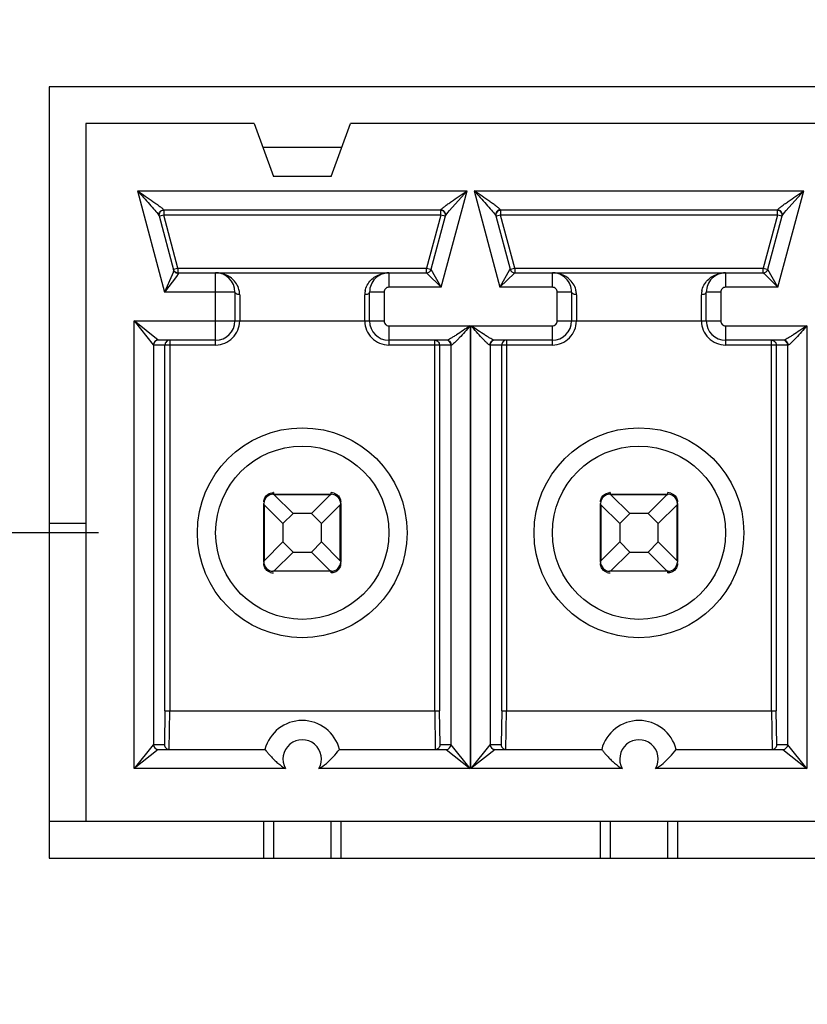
# Model space of a CAD drawing. Header units: inches. Extents: x 0 to 34, y 0 to 22.
# Tile 7 of 136: x 6.466 to 6.708, y 4.977 to 5.279. Entities that reach past the tile are written whole.
import ezdxf

# ---------------------------------------------------------------- set-up
doc = ezdxf.new("R2010")
doc.units = ezdxf.units.IN
doc.header["$LTSCALE"] = 1.87
doc.header["$MEASUREMENT"] = 0
doc.layers.get('0').update_dxf_attribs({"linetype": 'CONTINUOUS'})
doc.layers.add('DIMENSIONS', color=7, linetype='CONTINUOUS')
doc.styles.get("Standard").update_dxf_attribs({"font": 'txt', "width": 0.8})
doc.dimstyles.new('DIMSTYLE_3', dxfattribs={"dimtxt": 0.125, "dimasz": 0.18, "dimexe": 0.125, "dimexo": 0.0625, "dimgap": 0.03125, "dimtad": 0, "dimtih": 1, "dimtoh": 1, "dimdec": 3, "dimlfac": 1.3333333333, "dimzin": 4, "dimdsep": 46, "dimtxsty": 'STANDARD', "dimblk": '_FILLED', "dimblk1": '_FILLED', "dimblk2": '_FILLED', "dimcen": 0.09, "dimadec": 0, "dimazin": 0, "dimtp": 0.001, "dimtm": 0.001, "dimtfac": 1, "dimtdec": 3, "dimtofl": 0, "dimtmove": 0, "dimatfit": 3, "dimldrblk": '_FILLED', "dimfxl": 1, "dimtolj": 1, "dimtzin": 4, "dimarcsym": 0})

# ---------------------------------------------------------------- blocks, each defined once
blk = doc.blocks.new('*D9')
at = {"layer": 'DIMENSIONS', "color": 2, "linetype": 'CONTINUOUS'}
blk.add_line((6.4906094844, 5.1220545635), (5.1166724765, 5.1220545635), dxfattribs=at)
at = {"layer": 'DIMENSIONS', "color": 2, "linetype": 'CONTINUOUS', "insert": (5.0541724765, 5.1845545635), "char_height": 0.125, "width": 1.225, "attachment_point": 3, "line_spacing_factor": 0.9}
blk.add_mtext('.774{\\Ftxt.shx;\\W1.000000;\\H0.125000; }[19.67]', dxfattribs=at)
blk = doc.blocks.new('_FILLED')
at = {"color": 0, "linetype": 'BYBLOCK'}
blk.add_solid([(0, 0), (-1, 0.1736111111), (-1, -0.1736111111)], dxfattribs=at)
blk = doc.blocks.new('*D14')
at = {"layer": 'DIMENSIONS', "color": 2, "linetype": 'CONTINUOUS'}
blk.add_line((7.8133599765, 6.2124718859), (5.1166724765, 6.2124718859), dxfattribs=at)
at = {"layer": 'DIMENSIONS', "color": 2, "linetype": 'CONTINUOUS', "insert": (5.0541724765, 6.2749718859), "char_height": 0.125, "width": 1.225, "attachment_point": 3, "line_spacing_factor": 0.9}
blk.add_mtext('2.228{\\Ftxt.shx;\\W1.000000;\\H0.125000; }[56.6]', dxfattribs=at)
blk = doc.blocks.new('*D18')
at = {"layer": 'DIMENSIONS', "color": 2, "linetype": 'CONTINUOUS'}
blk.add_line((12.3089224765, 5.0708968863), (12.3089224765, 3.5678345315), dxfattribs=at)
at = {"layer": 'DIMENSIONS', "color": 2, "linetype": 'CONTINUOUS', "insert": (12.2464224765, 3.5053345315), "char_height": 0.125, "width": 1.425, "attachment_point": 3, "rotation": 90, "line_spacing_factor": 0.9}
blk.add_mtext('8.673{\\Ftxt.shx;\\W1.000000;\\H0.125000; }[220.29]', dxfattribs=at)
blk = doc.blocks.new('*D19')
at = {"layer": 'DIMENSIONS', "color": 2, "linetype": 'CONTINUOUS'}
blk.add_line((12.8714224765, 5.0708968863), (12.8714224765, 3.5678345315), dxfattribs=at)
at = {"layer": 'DIMENSIONS', "color": 2, "linetype": 'CONTINUOUS', "insert": (12.8089224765, 3.5053345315), "char_height": 0.125, "width": 1.425, "attachment_point": 3, "rotation": 90, "line_spacing_factor": 0.9}
blk.add_mtext('9.423{\\Ftxt.shx;\\W1.000000;\\H0.125000; }[239.34]', dxfattribs=at)
blk = doc.blocks.new('*D20')
at = {"layer": 'DIMENSIONS', "color": 2, "linetype": 'CONTINUOUS'}
blk.add_line((13.4339224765, 5.0708968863), (13.4339224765, 3.5678345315), dxfattribs=at)
at = {"layer": 'DIMENSIONS', "color": 2, "linetype": 'CONTINUOUS', "insert": (13.3714224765, 3.5053345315), "char_height": 0.125, "width": 1.525, "attachment_point": 3, "rotation": 90, "line_spacing_factor": 0.9}
blk.add_mtext('10.173{\\Ftxt.shx;\\W1.000000;\\H0.125000; }[258.39]', dxfattribs=at)
blk = doc.blocks.new('*D21')
at = {"layer": 'DIMENSIONS', "color": 2, "linetype": 'CONTINUOUS'}
blk.add_line((13.9964224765, 5.0708968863), (13.9964224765, 3.5678345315), dxfattribs=at)
at = {"layer": 'DIMENSIONS', "color": 2, "linetype": 'CONTINUOUS', "insert": (13.9339224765, 3.5053345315), "char_height": 0.125, "width": 1.525, "attachment_point": 3, "rotation": 90, "line_spacing_factor": 0.9}
blk.add_mtext('10.923{\\Ftxt.shx;\\W1.000000;\\H0.125000; }[277.44]', dxfattribs=at)

msp = doc.modelspace()

# ---------------------------------------------------------------- linework, layer by layer
at = {"color": 7, "linetype": 'CONTINUOUS'}
for p, q in [((6.4754224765, 5.2587966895), (6.4754224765, 5.0222218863)), ((7.9743004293, 5.2587966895), (6.4754224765, 5.2587966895)), ((6.4866724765, 5.2475466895), (6.4866724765, 5.0334718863)), ((6.5383402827, 5.2475466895), (6.4866724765, 5.2475466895)), ((6.5383402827, 5.2475466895), (6.5442512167, 5.231306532)), ((6.5619677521, 5.231306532), (6.567878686, 5.2475466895)), ((7.9630504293, 5.2475466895), (6.567878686, 5.2475466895)), ((6.5651918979, 5.2401647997), (6.5410270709, 5.2401647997)), ((6.5619677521, 5.231306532), (6.5442512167, 5.231306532)), ((6.5025273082, 5.2268775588), (6.5108348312, 5.1958734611)), ((6.5025273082, 5.2268775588), (6.6036920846, 5.2268775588)), ((6.5957797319, 5.1973498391), (6.6036920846, 5.2268775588)), ((6.5982628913, 5.2208936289), (6.6036918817, 5.226877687)), ((6.6058737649, 5.2268775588), (6.6137856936, 5.1973498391)), ((6.6058737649, 5.2268775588), (6.7070385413, 5.2268775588)), ((6.6991261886, 5.1973498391), (6.7070385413, 5.2268775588)), ((6.7016093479, 5.2208936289), (6.7070383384, 5.226877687)), ((6.5099060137, 5.2209139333), (6.5105791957, 5.2210912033)), ((6.5106191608, 5.2209718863), (6.510579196, 5.2210912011)), ((6.5956397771, 5.2210912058), (6.5955998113, 5.2209718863)), ((6.5963129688, 5.2209138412), (6.5956397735, 5.2210912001)), ((6.6139656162, 5.2209718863), (6.6139256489, 5.2210912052)), ((6.6989862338, 5.2210912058), (6.6989462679, 5.2209718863)), ((6.6996594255, 5.2209138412), (6.6989862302, 5.2210912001)), ((6.5090455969, 5.2194906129), (6.5091531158, 5.2192625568)), ((6.5091531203, 5.2192625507), (6.5135845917, 5.2027240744)), ((6.5106191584, 5.2194955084), (6.5093841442, 5.2191645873)), ((6.5106191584, 5.2209718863), (6.5106191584, 5.2194955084)), ((6.5955998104, 5.2209718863), (6.5106191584, 5.2209718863)), ((6.5149706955, 5.2032553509), (6.5106191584, 5.2194955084)), ((6.5955998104, 5.2194955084), (6.5106191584, 5.2194955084)), ((6.5955998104, 5.2194955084), (6.5912482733, 5.2032553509)), ((6.5926743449, 5.2028732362), (6.5970658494, 5.2192625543)), ((6.5955998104, 5.2194955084), (6.5955998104, 5.2207740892)), ((6.597025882, 5.2191133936), (6.5955998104, 5.2194955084)), ((6.5970658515, 5.2192625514), (6.5977751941, 5.2203084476)), ((6.5977751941, 5.2203084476), (6.5982628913, 5.2208936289)), ((6.6123919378, 5.2194907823), (6.6124995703, 5.2192625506)), ((6.6124995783, 5.2192625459), (6.6168910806, 5.2028732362)), ((6.6139656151, 5.2194955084), (6.6127306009, 5.2191645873)), ((6.6139656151, 5.2209718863), (6.6139656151, 5.2194955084)), ((6.6989462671, 5.2209718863), (6.6139656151, 5.2209718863)), ((6.6183171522, 5.2032553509), (6.6139656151, 5.2194955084)), ((6.6989462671, 5.2194955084), (6.6139656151, 5.2194955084)), ((6.6989462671, 5.2194955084), (6.69459473, 5.2032553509)), ((6.6960208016, 5.2028732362), (6.7004123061, 5.2192625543)), ((6.6989462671, 5.2194955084), (6.6989462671, 5.2207740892)), ((6.7003723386, 5.2191133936), (6.6989462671, 5.2194955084)), ((6.7004123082, 5.2192625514), (6.7011216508, 5.2203084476)), ((6.7011216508, 5.2203084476), (6.7016093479, 5.2208936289)), ((6.5135446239, 5.2028732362), (6.5149706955, 5.2032553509)), ((6.5149706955, 5.2032553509), (6.5149706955, 5.2019767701)), ((6.5149706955, 5.2032553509), (6.5912482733, 5.2032553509)), ((6.5912482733, 5.2017789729), (6.5912482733, 5.2032553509)), ((6.5912482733, 5.2032553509), (6.5924832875, 5.2029244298)), ((6.6168910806, 5.2028732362), (6.6183171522, 5.2032553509)), ((6.6183171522, 5.2032553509), (6.6183171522, 5.2019767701)), ((6.6183171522, 5.2032553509), (6.69459473, 5.2032553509)), ((6.69459473, 5.2017789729), (6.69459473, 5.2032553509)), ((6.69459473, 5.2032553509), (6.6958297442, 5.2029244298)), ((6.5132054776, 5.2011613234), (6.5108348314, 5.195873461)), ((6.5145724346, 5.2006362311), (6.5108348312, 5.1958734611)), ((6.5134623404, 5.2018954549), (6.5132054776, 5.2011613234)), ((6.513584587, 5.2027240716), (6.5134623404, 5.2018954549)), ((6.5143747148, 5.2017962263), (6.5150106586, 5.2016596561)), ((6.5150001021, 5.2014476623), (6.5145724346, 5.2006362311)), ((6.5149706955, 5.2017789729), (6.5912482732, 5.2017789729)), ((6.5150106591, 5.2016596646), (6.5149706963, 5.2017789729)), ((6.5150106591, 5.2016596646), (6.5150001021, 5.2014476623)), ((6.5265346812, 5.1796333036), (6.5265346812, 5.2017789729)), ((6.5796842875, 5.2017789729), (6.5796842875, 5.1973498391)), ((6.5912482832, 5.2017789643), (6.5914925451, 5.201540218)), ((6.5914925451, 5.201540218), (6.5957797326, 5.1973498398)), ((6.5957797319, 5.1973498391), (6.5927140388, 5.2028026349)), ((6.6137856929, 5.1973498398), (6.6182575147, 5.2017206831)), ((6.6167747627, 5.2026663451), (6.6137856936, 5.1973498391)), ((6.6168910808, 5.2028732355), (6.6167747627, 5.2026663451)), ((6.6183171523, 5.2017789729), (6.6945947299, 5.2017789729)), ((6.6298811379, 5.1973498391), (6.6298811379, 5.2017789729)), ((6.6830307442, 5.2017789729), (6.6830307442, 5.1973498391)), ((6.6945947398, 5.2017789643), (6.6948390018, 5.201540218)), ((6.6948390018, 5.201540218), (6.6991261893, 5.1973498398)), ((6.6991261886, 5.1973498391), (6.6960604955, 5.2028026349)), ((6.5957797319, 5.1973498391), (6.5796842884, 5.1973498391)), ((6.6298811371, 5.1973498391), (6.6137856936, 5.1973498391)), ((6.6991261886, 5.1973498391), (6.6830307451, 5.1973498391)), ((6.532440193, 5.1958734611), (6.5108348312, 5.1958734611)), ((6.532440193, 5.1958734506), (6.532440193, 5.1870151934)), ((6.533916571, 5.1950681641), (6.533916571, 5.1870151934)), ((6.5723023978, 5.1870151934), (6.5723023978, 5.1950681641)), ((6.5782079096, 5.1958734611), (6.5737787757, 5.1958734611)), ((6.5737787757, 5.1870151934), (6.5737787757, 5.1958734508)), ((6.5782079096, 5.1958734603), (6.5782079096, 5.1870151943)), ((6.6357866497, 5.1958734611), (6.6313575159, 5.1958734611)), ((6.6313575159, 5.1870151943), (6.6313575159, 5.1958734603)), ((6.6357866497, 5.1958734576), (6.6357866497, 5.1870151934)), ((6.6372630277, 5.1950681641), (6.6372630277, 5.1870151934)), ((6.6756488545, 5.1870151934), (6.6756488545, 5.1950681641)), ((6.6815543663, 5.1958734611), (6.6771252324, 5.1958734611)), ((6.6771252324, 5.1870151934), (6.6771252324, 5.1958734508)), ((6.6815543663, 5.1958734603), (6.6815543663, 5.1870151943)), ((6.5015434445, 5.1870156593), (6.507371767, 5.1797302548)), ((6.5015434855, 5.0497119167), (6.5015434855, 5.1870153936)), ((6.5015434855, 5.1870153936), (6.5782079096, 5.1870151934)), ((6.508936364, 5.1811096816), (6.5015435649, 5.1870151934)), ((6.5796842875, 5.1855388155), (6.5796842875, 5.1796333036)), ((6.5796842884, 5.1855388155), (6.6046752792, 5.1855388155)), ((6.6046752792, 5.1855388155), (6.6046752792, 5.0497118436)), ((6.6048900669, 5.0497119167), (6.6048900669, 5.1855388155)), ((6.6048900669, 5.1855388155), (6.6298811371, 5.1855388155)), ((6.6298811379, 5.1796333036), (6.6298811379, 5.1855388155)), ((6.6313575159, 5.1870151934), (6.6815543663, 5.1870151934)), ((6.6830307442, 5.1855388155), (6.6830307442, 5.1796333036)), ((6.6830307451, 5.1855388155), (6.7080217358, 5.1855388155)), ((6.7080217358, 5.1855388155), (6.7080217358, 5.0497118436)), ((6.507371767, 5.1797302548), (6.5074483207, 5.1796345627)), ((6.5074483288, 5.1796333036), (6.5074483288, 5.0570939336)), ((6.5265346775, 5.1796333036), (6.5074483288, 5.1796333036)), ((6.5265346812, 5.1811096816), (6.5089269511, 5.1811096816)), ((6.5109788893, 5.0674277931), (6.5109788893, 5.1796333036)), ((6.5124550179, 5.1811096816), (6.5124550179, 5.0674286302)), ((6.5974424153, 5.1811096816), (6.5796842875, 5.1811096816)), ((6.5988889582, 5.1796333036), (6.5796842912, 5.1796333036)), ((6.5937639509, 5.0674286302), (6.5937639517, 5.1811096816)), ((6.5951842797, 5.1800320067), (6.5952400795, 5.1796333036)), ((6.5952400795, 5.1796333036), (6.5952400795, 5.0674277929)), ((6.59877064, 5.0570939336), (6.59877064, 5.1796333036)), ((6.629881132, 5.1796333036), (6.6106764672, 5.1796333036)), ((6.6107947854, 5.1796333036), (6.6107947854, 5.0570939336)), ((6.6298811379, 5.1811096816), (6.6121230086, 5.1811096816)), ((6.614325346, 5.0674277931), (6.614325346, 5.1796333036)), ((6.6158014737, 5.1811096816), (6.6158014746, 5.0674286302)), ((6.7007888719, 5.1811096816), (6.6830307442, 5.1811096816)), ((6.7022354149, 5.1796333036), (6.6830307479, 5.1796333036)), ((6.6971104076, 5.0674286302), (6.6971104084, 5.1811096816)), ((6.6985307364, 5.1800320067), (6.6985865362, 5.1796333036)), ((6.6985865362, 5.1796333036), (6.6985865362, 5.0674277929)), ((6.7021170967, 5.0570939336), (6.7021170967, 5.1796333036)), ((6.5442513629, 5.1338580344), (6.5441274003, 5.1338549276)), ((6.5441329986, 5.1338617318), (6.5442543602, 5.1338535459)), ((6.5442512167, 5.1343620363), (6.5442512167, 5.1338655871)), ((6.5442512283, 5.1338655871), (6.5619677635, 5.1338655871)), ((6.5442512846, 5.1338605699), (6.5442512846, 5.1338543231)), ((6.5442543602, 5.1338535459), (6.5444361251, 5.1337896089)), ((6.5502803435, 5.1279600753), (6.5445038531, 5.1337365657)), ((6.5617151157, 5.1337365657), (6.5445038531, 5.1337365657)), ((6.5617151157, 5.1337365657), (6.5559386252, 5.1279600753)), ((6.5617151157, 5.1337365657), (6.5619641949, 5.1338534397)), ((6.5619641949, 5.1338534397), (6.5620941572, 5.1338602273)), ((6.5619677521, 5.1338655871), (6.5619677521, 5.1343620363)), ((6.5619678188, 5.1338605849), (6.5619678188, 5.1338543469)), ((6.562094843, 5.1338593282), (6.5621200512, 5.1338608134)), ((6.5628802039, 5.1342223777), (6.5637033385, 5.1338170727)), ((6.6475978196, 5.1338580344), (6.6474738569, 5.1338549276)), ((6.6474794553, 5.1338617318), (6.6476008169, 5.1338535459)), ((6.6475976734, 5.1343620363), (6.6475976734, 5.1338655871)), ((6.647597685, 5.1338655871), (6.6653142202, 5.1338655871)), ((6.6475977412, 5.1338605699), (6.6475977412, 5.1338543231)), ((6.6476008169, 5.1338535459), (6.6477825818, 5.1337896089)), ((6.6536268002, 5.1279600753), (6.6478503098, 5.1337365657)), ((6.6650615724, 5.1337365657), (6.6478503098, 5.1337365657)), ((6.6650615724, 5.1337365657), (6.6592850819, 5.1279600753)), ((6.6650615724, 5.1337365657), (6.6653106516, 5.1338534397)), ((6.6653106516, 5.1338534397), (6.6654406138, 5.1338602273)), ((6.6653142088, 5.1338655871), (6.6653142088, 5.1343620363)), ((6.6653142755, 5.1338605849), (6.6653142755, 5.1338543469)), ((6.6654412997, 5.1338593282), (6.6654665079, 5.1338608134)), ((6.6662266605, 5.1342223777), (6.6670497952, 5.1338170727)), ((6.5412984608, 5.1131963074), (6.5412984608, 5.1309128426)), ((6.5413047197, 5.1310399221), (6.5413032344, 5.1310651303)), ((6.541303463, 5.1309128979), (6.5413097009, 5.1309128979)), ((6.5413106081, 5.130909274), (6.5413038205, 5.1310392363)), ((6.5414274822, 5.1306601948), (6.5413106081, 5.130909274)), ((6.5414274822, 5.1306601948), (6.5414274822, 5.1134489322)), ((6.5414274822, 5.1306601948), (6.5472039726, 5.1248837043)), ((6.5590149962, 5.1248837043), (6.5647914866, 5.1306601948)), ((6.5647914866, 5.1134489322), (6.5647914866, 5.1306601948)), ((6.5649084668, 5.1309096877), (6.5648445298, 5.1307279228)), ((6.5649166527, 5.1310310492), (6.5649084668, 5.1309096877)), ((6.5649154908, 5.1309127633), (6.564909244, 5.1309127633)), ((6.5649129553, 5.130912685), (6.5649098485, 5.1310366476)), ((6.564920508, 5.1311784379), (6.564920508, 5.1315085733)), ((6.564920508, 5.1309128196), (6.564920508, 5.1131962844)), ((6.6446449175, 5.1131963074), (6.6446449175, 5.1309128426)), ((6.6446511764, 5.1310399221), (6.6446496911, 5.1310651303)), ((6.6446499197, 5.1309128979), (6.6446561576, 5.1309128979)), ((6.6446570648, 5.130909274), (6.6446502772, 5.1310392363)), ((6.6447739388, 5.1306601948), (6.6446570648, 5.130909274)), ((6.6447739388, 5.1306601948), (6.6447739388, 5.1134489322)), ((6.6447739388, 5.1306601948), (6.6505504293, 5.1248837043)), ((6.6623614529, 5.1248837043), (6.6681379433, 5.1306601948)), ((6.6681379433, 5.1134489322), (6.6681379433, 5.1306601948)), ((6.6682549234, 5.1309096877), (6.6681909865, 5.1307279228)), ((6.6682631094, 5.1310310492), (6.6682549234, 5.1309096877)), ((6.6682619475, 5.1309127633), (6.6682557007, 5.1309127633)), ((6.668259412, 5.130912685), (6.6682563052, 5.1310366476)), ((6.6682669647, 5.1311784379), (6.6682669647, 5.1315085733)), ((6.6682669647, 5.1309128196), (6.6682669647, 5.1131962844)), ((6.5472039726, 5.1248837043), (6.5502803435, 5.1279600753)), ((6.5559386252, 5.1279600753), (6.5502803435, 5.1279600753)), ((6.5559386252, 5.1279600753), (6.5590149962, 5.1248837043)), ((6.6505504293, 5.1248837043), (6.6536268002, 5.1279600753)), ((6.6592850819, 5.1279600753), (6.6536268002, 5.1279600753)), ((6.6592850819, 5.1279600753), (6.6623614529, 5.1248837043)), ((6.4754224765, 5.1250073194), (6.4866724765, 5.1250073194)), ((6.5472039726, 5.1248837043), (6.5472039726, 5.1192254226)), ((6.5590149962, 5.1192254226), (6.5590149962, 5.1248837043)), ((6.6505504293, 5.1248837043), (6.6505504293, 5.1192254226)), ((6.6623614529, 5.1192254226), (6.6623614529, 5.1248837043)), ((6.5472039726, 5.1192254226), (6.5414274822, 5.1134489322)), ((6.5502803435, 5.1161490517), (6.5472039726, 5.1192254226)), ((6.5590149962, 5.1192254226), (6.5559386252, 5.1161490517)), ((6.5647914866, 5.1134489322), (6.5590149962, 5.1192254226)), ((6.6505504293, 5.1192254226), (6.6447739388, 5.1134489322)), ((6.6536268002, 5.1161490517), (6.6505504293, 5.1192254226)), ((6.6623614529, 5.1192254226), (6.6592850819, 5.1161490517)), ((6.6681379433, 5.1134489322), (6.6623614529, 5.1192254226)), ((6.5445038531, 5.1103725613), (6.5502803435, 5.1161490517)), ((6.5502803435, 5.1161490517), (6.5559386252, 5.1161490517)), ((6.5559386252, 5.1161490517), (6.5617151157, 5.1103725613)), ((6.6478503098, 5.1103725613), (6.6536268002, 5.1161490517)), ((6.6536268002, 5.1161490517), (6.6592850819, 5.1161490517)), ((6.6592850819, 5.1161490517), (6.6650615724, 5.1103725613)), ((6.5412984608, 5.1129306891), (6.5412984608, 5.1126005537)), ((6.5413023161, 5.1130780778), (6.541310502, 5.1131994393)), ((6.5413034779, 5.1131963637), (6.5413097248, 5.1131963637)), ((6.5413060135, 5.113196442), (6.5413091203, 5.1130724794)), ((6.541310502, 5.1131994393), (6.5413744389, 5.1133812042)), ((6.5647914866, 5.1134489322), (6.5649083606, 5.113199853)), ((6.5649083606, 5.113199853), (6.5649151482, 5.1130698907)), ((6.5649155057, 5.1131962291), (6.5649092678, 5.1131962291)), ((6.5649142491, 5.1130692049), (6.5649157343, 5.1130439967)), ((6.6446449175, 5.1129306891), (6.6446449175, 5.1126005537)), ((6.6446487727, 5.1130780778), (6.6446569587, 5.1131994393)), ((6.6446499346, 5.1131963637), (6.6446561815, 5.1131963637)), ((6.6446524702, 5.113196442), (6.644655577, 5.1130724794)), ((6.6446569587, 5.1131994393), (6.6447208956, 5.1133812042)), ((6.6681379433, 5.1134489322), (6.6682548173, 5.113199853)), ((6.6682548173, 5.113199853), (6.6682616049, 5.1130698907)), ((6.6682619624, 5.1131962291), (6.6682557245, 5.1131962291)), ((6.6682607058, 5.1130692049), (6.668262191, 5.1130439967)), ((6.5433387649, 5.1098867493), (6.5425156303, 5.1102920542)), ((6.5441241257, 5.1102497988), (6.5440989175, 5.1102483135)), ((6.5442547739, 5.1102556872), (6.5441248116, 5.1102488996)), ((6.54425115, 5.1102485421), (6.54425115, 5.11025478)), ((6.5619677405, 5.1102435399), (6.5442512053, 5.1102435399)), ((6.5445038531, 5.1103725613), (6.5442547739, 5.1102556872)), ((6.5445038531, 5.1103725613), (6.5617151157, 5.1103725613)), ((6.5619646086, 5.1102555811), (6.5617828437, 5.1103195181)), ((6.5620859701, 5.1102473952), (6.5619646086, 5.1102555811)), ((6.5619676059, 5.1102510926), (6.5620915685, 5.1102541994)), ((6.5619676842, 5.110248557), (6.5619676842, 5.1102548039)), ((6.5619677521, 5.1097470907), (6.5619677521, 5.1102435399)), ((6.6466852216, 5.1098867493), (6.645862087, 5.1102920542)), ((6.6474705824, 5.1102497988), (6.6474453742, 5.1102483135)), ((6.6476012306, 5.1102556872), (6.6474712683, 5.1102488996)), ((6.6475976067, 5.1102485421), (6.6475976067, 5.11025478)), ((6.6653141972, 5.1102435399), (6.647597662, 5.1102435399)), ((6.6478503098, 5.1103725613), (6.6476012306, 5.1102556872)), ((6.6478503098, 5.1103725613), (6.6650615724, 5.1103725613)), ((6.6653110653, 5.1102555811), (6.6651293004, 5.1103195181)), ((6.6654324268, 5.1102473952), (6.6653110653, 5.1102555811)), ((6.6653140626, 5.1102510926), (6.6654380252, 5.1102541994)), ((6.6653141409, 5.110248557), (6.6653141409, 5.1102548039)), ((6.6653142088, 5.1097470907), (6.6653142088, 5.1102435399)), ((6.5109788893, 5.0674277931), (6.510788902, 5.0570939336)), ((6.5109788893, 5.0674285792), (6.5952400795, 5.0674285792)), ((6.512265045, 5.0556175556), (6.5124550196, 5.0674286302)), ((6.5937639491, 5.0674286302), (6.5939539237, 5.0556175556)), ((6.5954300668, 5.0570939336), (6.5952400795, 5.0674277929)), ((6.614325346, 5.0674277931), (6.6141353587, 5.0570939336)), ((6.614325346, 5.0674285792), (6.6985865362, 5.0674285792)), ((6.6156115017, 5.0556175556), (6.6158014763, 5.0674286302)), ((6.6971104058, 5.0674286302), (6.6973003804, 5.0556175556)), ((6.6987765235, 5.0570939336), (6.6985865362, 5.0674277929)), ((6.5089363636, 5.0556175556), (6.5015434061, 5.0497120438)), ((6.5073739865, 5.0569997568), (6.5015436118, 5.0497117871)), ((6.5074483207, 5.0570926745), (6.5073739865, 5.0569997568)), ((6.5074483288, 5.0570939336), (6.510788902, 5.0570939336)), ((6.5089269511, 5.0556175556), (6.5416735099, 5.0556175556)), ((6.5645454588, 5.0556175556), (6.5972920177, 5.0556175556)), ((6.5954300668, 5.0570939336), (6.59877064, 5.0570939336)), ((6.5972826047, 5.0556175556), (6.6046754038, 5.0497120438)), ((6.5988472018, 5.0569969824), (6.5987706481, 5.0570926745)), ((6.6046753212, 5.0497118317), (6.5988472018, 5.0569969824)), ((6.6122828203, 5.0556175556), (6.6048898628, 5.0497120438)), ((6.6107204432, 5.0569997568), (6.6048901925, 5.0497119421)), ((6.6107947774, 5.0570926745), (6.6107204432, 5.0569997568)), ((6.6107947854, 5.0570939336), (6.6141353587, 5.0570939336)), ((6.6122734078, 5.0556175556), (6.6450199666, 5.0556175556)), ((6.6678919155, 5.0556175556), (6.7006384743, 5.0556175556)), ((6.6987765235, 5.0570939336), (6.7021170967, 5.0570939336)), ((6.7006290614, 5.0556175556), (6.7080218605, 5.0497120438)), ((6.7021936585, 5.0569969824), (6.7021171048, 5.0570926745)), ((6.7080217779, 5.0497118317), (6.7021936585, 5.0569969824)), ((6.5479952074, 5.0497119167), (6.5015434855, 5.0497119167)), ((6.6046752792, 5.0497118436), (6.5582237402, 5.0497118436)), ((6.6513416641, 5.0497119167), (6.6048900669, 5.0497119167)), ((6.7080217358, 5.0497118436), (6.6615701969, 5.0497118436)), ((7.9630504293, 5.0334718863), (6.4754224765, 5.0334718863)), ((6.5412984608, 5.0222218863), (6.5412984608, 5.0334718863)), ((6.5442512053, 5.0334718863), (6.5442512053, 5.0222218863)), ((6.5619677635, 5.0222218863), (6.5619677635, 5.0334718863)), ((6.564920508, 5.0334718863), (6.564920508, 5.0222218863)), ((6.6446449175, 5.0222218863), (6.6446449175, 5.0334718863)), ((6.647597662, 5.0334718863), (6.647597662, 5.0222218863)), ((6.6653142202, 5.0222218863), (6.6653142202, 5.0334718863)), ((6.6682669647, 5.0334718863), (6.6682669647, 5.0222218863)), ((6.4754224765, 5.0222218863), (7.9743004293, 5.0222218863))]:
    msp.add_line(p, q, dxfattribs=at)
for centre, radius in [((6.5531094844, 5.1220545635), 0.0321850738), ((6.6564559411, 5.1220545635), 0.0321850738), ((6.5531094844, 5.1220545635), 0.0265748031), ((6.6564559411, 5.1220545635), 0.0265748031)]:
    msp.add_circle(centre, radius, dxfattribs=at)
for centre, radius, start, end in [((6.5106191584, 5.2194955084), 0.001476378, 90, 195.0000000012), ((6.5955998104, 5.2194955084), 0.001476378, 344.9999999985, 90), ((6.6139656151, 5.2194955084), 0.001476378, 89.9999999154, 195), ((6.6989462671, 5.2194955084), 0.001476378, 344.9999999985, 90), ((6.5149706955, 5.2032553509), 0.001476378, 195.0000000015, 270), ((6.5265346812, 5.1958734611), 0.0059055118, 0, 89.9999999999), ((6.5796842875, 5.1958734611), 0.0059055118, 89.998497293, 179.9999999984), ((6.5912482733, 5.2032553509), 0.001476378, 270, 344.999999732), ((6.6183171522, 5.2032553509), 0.001476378, 195.0000002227, 270), ((6.6298811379, 5.1958734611), 0.0059055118, 359.9999659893, 89.9999999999), ((6.6830307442, 5.1958734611), 0.0059055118, 89.998497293, 179.9999999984), ((6.69459473, 5.2032553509), 0.001476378, 270, 344.999999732), ((6.5796842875, 5.1958734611), 0.0014763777, 89.9999660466, 180.0000339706), ((6.6298811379, 5.1958734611), 0.0014763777, 359.9999660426, 90.0000339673), ((6.6830307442, 5.1958734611), 0.0014763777, 89.9999660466, 180.0000339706), ((6.5277685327, 5.1950644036), 0.0061480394, 0.0350454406, 12.0287530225), ((6.578450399, 5.1950644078), 0.0061480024, 167.973896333, 179.9649938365), ((6.6311154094, 5.1950644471), 0.0061476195, 0.0346417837, 12.0297824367), ((6.6817968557, 5.1950644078), 0.0061480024, 167.9738963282, 179.9649938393), ((6.5265346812, 5.1870151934), 0.007381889, 269.9999713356, 360), ((6.5265346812, 5.1870151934), 0.0059055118, 270.0000000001, 360), ((6.5796842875, 5.1870151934), 0.007381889, 180, 270.0000286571), ((6.5796842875, 5.1870151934), 0.0059055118, 180.0000000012, 269.9999999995), ((6.5796842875, 5.1870151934), 0.0014763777, 179.9999660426, 270.0000339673), ((6.6298811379, 5.1870151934), 0.0073818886, 269.9999542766, 360), ((6.6298811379, 5.1870151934), 0.0014763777, 269.9999660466, 3.39706e-05), ((6.6298811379, 5.1870151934), 0.0059055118, 270.000000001, 359.9999999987), ((6.6830307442, 5.1870151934), 0.007381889, 180, 270.0000286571), ((6.6830307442, 5.1870151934), 0.0059055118, 180.0000000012, 269.9999999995), ((6.6830307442, 5.1870151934), 0.0014763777, 179.9999660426, 270.0000339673), ((6.5089250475, 5.1796339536), 0.0014767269, 90.0035613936, 179.9284706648), ((6.5124546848, 5.179633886), 0.0014757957, 89.9870702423, 180.0226083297), ((6.5972948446, 5.179633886), 0.0014757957, 359.9773916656, 90.0129297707), ((6.6122705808, 5.179633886), 0.0014757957, 89.9870702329, 180.0226083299), ((6.6158011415, 5.179633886), 0.0014757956, 89.9870695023, 180.0226090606), ((6.7006413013, 5.179633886), 0.0014757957, 359.9773916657, 90.0129297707), ((6.5442512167, 5.1309128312), 0.0029527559, 90, 177.9263080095), ((6.5442512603, 5.1313461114), 0.0030159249, 90.0008293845, 91.4167394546), ((6.5619652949, 5.1312954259), 0.0030666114, 72.6417578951, 89.9540905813), ((6.5619677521, 5.1309128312), 0.0029527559, 0, 87.9263080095), ((6.6475976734, 5.1309128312), 0.0029527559, 90, 177.9263080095), ((6.647597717, 5.1313461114), 0.0030159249, 90.0008293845, 91.4167394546), ((6.6653117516, 5.1312954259), 0.0030666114, 72.6417578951, 89.9540905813), ((6.6653142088, 5.1309128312), 0.0029527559, 0, 87.9263080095), ((6.5442512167, 5.1131962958), 0.0029527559, 180, 267.9263080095), ((6.5619677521, 5.1131962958), 0.0029527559, 270, 357.9263080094), ((6.6475976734, 5.1131962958), 0.0029527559, 180, 267.9263080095), ((6.6653142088, 5.1131962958), 0.0029527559, 270, 357.9263080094), ((6.5442536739, 5.1128137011), 0.0030666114, 252.6417578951, 269.9540905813), ((6.5619677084, 5.1127630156), 0.0030159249, 270.0008293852, 271.4167394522), ((6.6476001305, 5.1128137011), 0.0030666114, 252.6417578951, 269.9540905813), ((6.6653141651, 5.1127630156), 0.0030159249, 270.0008293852, 271.4167394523), ((6.5531094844, 5.0526647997), 0.0118110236, 14.4775121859, 165.5224878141), ((6.6564559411, 5.0526647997), 0.0118110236, 14.4775121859, 165.5224878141), ((6.5531094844, 5.0526647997), 0.0059053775, 329.9979909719, 210.0012922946), ((6.6564559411, 5.0526647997), 0.0059053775, 329.9979909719, 210.0012922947), ((6.5089250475, 5.0570932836), 0.0014767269, 180.0715289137, 269.9964389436), ((6.5122646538, 5.0570932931), 0.0014757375, 179.9751317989, 270.0151896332), ((6.5939543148, 5.0570932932), 0.0014757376, 269.9848155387, 0.0248630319), ((6.5972939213, 5.0570932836), 0.0014767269, 270.0035613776, 359.9284706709), ((6.6122715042, 5.0570932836), 0.0014767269, 180.0715289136, 269.9964389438), ((6.6156111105, 5.0570932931), 0.0014757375, 179.975131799, 270.015189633), ((6.6973007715, 5.0570932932), 0.0014757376, 269.9848155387, 0.024863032), ((6.700640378, 5.0570932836), 0.0014767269, 270.0035613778, 359.9284706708)]:
    msp.add_arc(centre, radius, start, end, dxfattribs=at)
for points, knots in [([(6.5025273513, 5.2268773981), (6.5033357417, 5.2263358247), (6.5049279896, 5.225267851), (6.506888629, 5.2239426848), (6.5083604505, 5.2229117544), (6.5093463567, 5.2222166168), (6.5100529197, 5.2216262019), (6.5105165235, 5.2212784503), (6.510579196, 5.2210912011)], [0, 0, 0, 0, 0.2938812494, 0.5792485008, 0.7140316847, 0.8378522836, 0.9403623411, 1, 1, 1, 1]), ([(6.5025273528, 5.2268773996), (6.5031570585, 5.226196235), (6.5043983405, 5.2248509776), (6.5062050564, 5.222890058), (6.5077541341, 5.2211206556), (6.5087280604, 5.2200244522), (6.5090455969, 5.2194906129)], [0, 0, 0, 0, 0.2823569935, 0.5573049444, 0.8109362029, 1, 1, 1, 1]), ([(6.5956397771, 5.2210912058), (6.5957024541, 5.2212784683), (6.5961660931, 5.2216262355), (6.5968726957, 5.2222166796), (6.5978586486, 5.2229118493), (6.599330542, 5.2239428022), (6.6012911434, 5.225268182), (6.6028837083, 5.2263358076), (6.6036921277, 5.2268773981)], [0, 0, 0, 0, 0.0596393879, 0.1621508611, 0.2859718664, 0.4207549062, 0.7061209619, 1, 1, 1, 1]), ([(6.6139256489, 5.2210912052), (6.6138629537, 5.2212784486), (6.6133993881, 5.2216262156), (6.6126927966, 5.2222166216), (6.6117068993, 5.2229117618), (6.6102350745, 5.2239426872), (6.6082744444, 5.2252678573), (6.6066821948, 5.2263358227), (6.605873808, 5.2268773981)], [0, 0, 0, 0, 0.0596382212, 0.1621485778, 0.2859691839, 0.420752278, 0.7061191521, 1, 1, 1, 1]), ([(6.6058738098, 5.2268773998), (6.606503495, 5.2261962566), (6.6077447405, 5.2248510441), (6.6095513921, 5.222890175), (6.6111004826, 5.221120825), (6.6120743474, 5.2200246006), (6.6123919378, 5.2194907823)], [0, 0, 0, 0, 0.2823538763, 0.5572987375, 0.8109293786, 1, 1, 1, 1]), ([(6.6989862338, 5.2210912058), (6.6990489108, 5.2212784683), (6.6995125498, 5.2216262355), (6.7002191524, 5.2222166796), (6.7012051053, 5.2229118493), (6.7026769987, 5.2239428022), (6.7046376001, 5.225268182), (6.706230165, 5.2263358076), (6.7070385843, 5.2268773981)], [0, 0, 0, 0, 0.0596393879, 0.1621508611, 0.2859718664, 0.4207549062, 0.7061209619, 1, 1, 1, 1]), ([(6.613925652, 5.2210911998), (6.6134919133, 5.2210865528), (6.6125855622, 5.2206629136), (6.6123891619, 5.2196745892), (6.6124995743, 5.2192625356)], [0, 0, 0, 0, 0.5041689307, 1, 1, 1, 1]), ([(6.5091531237, 5.2192625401), (6.5090726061, 5.2195630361), (6.5091282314, 5.2202579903), (6.5096121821, 5.2207636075), (6.5099060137, 5.2209139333)], [0, 0, 0, 0, 0.4852168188, 1, 1, 1, 1]), ([(6.5970658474, 5.2192625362), (6.597146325, 5.2195628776), (6.5970909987, 5.2202578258), (6.5966069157, 5.2207634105), (6.5963129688, 5.2209138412)], [0, 0, 0, 0, 0.4849747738, 1, 1, 1, 1]), ([(6.7004123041, 5.2192625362), (6.7004927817, 5.2195628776), (6.7004374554, 5.2202578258), (6.6999533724, 5.2207634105), (6.6996594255, 5.2209138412)], [0, 0, 0, 0, 0.4849747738, 1, 1, 1, 1]), ([(6.5326263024, 5.1988585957), (6.5319094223, 5.1998108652), (6.5299931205, 5.2012986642), (6.5276550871, 5.2017789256), (6.5265346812, 5.2017789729)], [0, 0, 0, 0, 0.5154690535, 1, 1, 1, 1]), ([(6.5735923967, 5.1988582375), (6.5743092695, 5.1998106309), (6.5762257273, 5.2012987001), (6.5785640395, 5.2017789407), (6.5796845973, 5.2017789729)], [0, 0, 0, 0, 0.5154550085, 1, 1, 1, 1]), ([(6.6359727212, 5.198858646), (6.6352558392, 5.1998109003), (6.6333395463, 5.2012986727), (6.6310015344, 5.2017789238), (6.6298811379, 5.2017789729)], [0, 0, 0, 0, 0.5154688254, 1, 1, 1, 1]), ([(6.6769388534, 5.1988582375), (6.6776557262, 5.1998106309), (6.679572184, 5.2012987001), (6.6819104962, 5.2017789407), (6.683031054, 5.2017789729)], [0, 0, 0, 0, 0.5154550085, 1, 1, 1, 1]), ([(6.5337815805, 5.1963456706), (6.533730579, 5.1965850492), (6.5334840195, 5.1974792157), (6.533036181, 5.1983141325), (6.5326263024, 5.1988585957)], [0, 0, 0, 0, 0.2642390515, 1, 1, 1, 1]), ([(6.5724373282, 5.196345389), (6.5724883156, 5.1965847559), (6.5727348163, 5.1974788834), (6.5731825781, 5.1983137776), (6.5735923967, 5.1988582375)], [0, 0, 0, 0, 0.264238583, 1, 1, 1, 1]), ([(6.6371280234, 5.1963457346), (6.6370770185, 5.1965851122), (6.6368304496, 5.1974792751), (6.6363826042, 5.198314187), (6.6359727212, 5.198858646)], [0, 0, 0, 0, 0.2642389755, 1, 1, 1, 1]), ([(6.6757837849, 5.196345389), (6.6758347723, 5.1965847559), (6.676081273, 5.1974788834), (6.6765290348, 5.1983137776), (6.6769388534, 5.1988582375)], [0, 0, 0, 0, 0.264238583, 1, 1, 1, 1]), ([(6.533916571, 5.1950681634), (6.5337332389, 5.1950681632), (6.5331909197, 5.1951133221), (6.5324401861, 5.1954763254), (6.5324401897, 5.1958734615)], [0, 0, 0, 0, 0.3158348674, 1, 1, 1, 1]), ([(6.5737787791, 5.1958734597), (6.5737787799, 5.1957674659), (6.5735114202, 5.1951902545), (6.5727880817, 5.1950681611), (6.5723023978, 5.1950681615)], [0, 0, 0, 0, 0.1791410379, 1, 1, 1, 1]), ([(6.6372630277, 5.1950681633), (6.6370796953, 5.195068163), (6.6365373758, 5.1951133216), (6.6357866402, 5.1954763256), (6.635786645, 5.1958734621)], [0, 0, 0, 0, 0.3158349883, 1, 1, 1, 1]), ([(6.6771252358, 5.1958734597), (6.6771252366, 5.1957674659), (6.6768578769, 5.1951902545), (6.6761345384, 5.1950681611), (6.6756488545, 5.1950681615)], [0, 0, 0, 0, 0.1791410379, 1, 1, 1, 1]), ([(6.6046751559, 5.1855388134), (6.6039553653, 5.1850559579), (6.6025517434, 5.1841132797), (6.6008227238, 5.182972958), (6.5995245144, 5.1821513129), (6.598682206, 5.1816411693), (6.5980133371, 5.1812937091), (6.5976054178, 5.181109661), (6.5974424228, 5.1811096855)], [0, 0, 0, 0, 0.3058140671, 0.596673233, 0.7303734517, 0.8485297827, 0.9424904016, 1, 1, 1, 1]), ([(6.6046752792, 5.1855389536), (6.6041079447, 5.1849045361), (6.6029987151, 5.1836653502), (6.6016287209, 5.1821549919), (6.60058942, 5.1810599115), (6.59991031, 5.1803677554), (6.5993769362, 5.1799099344), (6.5990326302, 5.1796332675), (6.5988889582, 5.1796333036)], [0, 0, 0, 0, 0.3077267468, 0.6016108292, 0.7362753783, 0.8552949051, 0.948052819, 1, 1, 1, 1]), ([(6.6106764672, 5.1796333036), (6.6105327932, 5.1796332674), (6.6101884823, 5.1799099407), (6.6096551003, 5.1803677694), (6.6089759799, 5.1810599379), (6.6079366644, 5.1821550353), (6.6065666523, 5.1836654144), (6.605457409, 5.184904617), (6.6048900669, 5.1855390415)], [0, 0, 0, 0, 0.0519471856, 0.144705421, 0.2637252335, 0.3983899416, 0.6922738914, 1, 1, 1, 1]), ([(6.6121230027, 5.1811096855), (6.6119600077, 5.181109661), (6.6115520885, 5.1812937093), (6.6108832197, 5.1816411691), (6.6100409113, 5.1821513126), (6.6087426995, 5.1829729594), (6.6070136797, 5.1841132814), (6.6056100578, 5.1850559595), (6.6048902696, 5.1855388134)], [0, 0, 0, 0, 0.0575095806, 0.1514701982, 0.2696264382, 0.4033267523, 0.6941869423, 1, 1, 1, 1]), ([(6.7080216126, 5.1855388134), (6.707301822, 5.1850559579), (6.7058982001, 5.1841132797), (6.7041691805, 5.182972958), (6.7028709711, 5.1821513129), (6.7020286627, 5.1816411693), (6.7013597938, 5.1812937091), (6.7009518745, 5.181109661), (6.7007888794, 5.1811096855)], [0, 0, 0, 0, 0.3058140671, 0.596673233, 0.7303734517, 0.8485297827, 0.9424904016, 1, 1, 1, 1]), ([(6.7080217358, 5.1855389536), (6.7074544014, 5.1849045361), (6.7063451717, 5.1836653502), (6.7049751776, 5.1821549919), (6.7039358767, 5.1810599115), (6.7032567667, 5.1803677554), (6.7027233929, 5.1799099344), (6.7023790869, 5.1796332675), (6.7022354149, 5.1796333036)], [0, 0, 0, 0, 0.3077267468, 0.6016108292, 0.7362753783, 0.8552949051, 0.948052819, 1, 1, 1, 1]), ([(6.5937639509, 5.1811096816), (6.5940772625, 5.1811096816), (6.5947226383, 5.1808987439), (6.5950992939, 5.1803341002), (6.5951842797, 5.1800320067)], [0, 0, 0, 0, 0.499594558, 1, 1, 1, 1]), ([(6.5988889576, 5.1796333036), (6.598888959, 5.1800088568), (6.5985875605, 5.1807873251), (6.5978125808, 5.1811096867), (6.5974424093, 5.1811096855)], [0, 0, 0, 0, 0.5036083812, 1, 1, 1, 1]), ([(6.6121230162, 5.1811096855), (6.6117528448, 5.1811096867), (6.610977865, 5.1807873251), (6.6106764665, 5.1800088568), (6.6106764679, 5.1796333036)], [0, 0, 0, 0, 0.4963916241, 1, 1, 1, 1]), ([(6.6971104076, 5.1811096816), (6.6974237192, 5.1811096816), (6.698069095, 5.1808987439), (6.6984457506, 5.1803341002), (6.6985307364, 5.1800320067)], [0, 0, 0, 0, 0.499594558, 1, 1, 1, 1]), ([(6.7022354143, 5.1796333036), (6.7022354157, 5.1800088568), (6.7019340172, 5.1807873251), (6.7011590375, 5.1811096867), (6.700788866, 5.1811096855)], [0, 0, 0, 0, 0.5036083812, 1, 1, 1, 1]), ([(6.5412984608, 5.1315085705), (6.5412984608, 5.1319535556), (6.5415233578, 5.132862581), (6.54214689, 5.1335580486), (6.5425156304, 5.1338170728)], [0, 0, 0, 0, 0.4968513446, 1, 1, 1, 1]), ([(6.5425156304, 5.1338170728), (6.5428750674, 5.1340695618), (6.5434432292, 5.1343009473), (6.5440286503, 5.134357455), (6.5441766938, 5.1343611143)], [0, 0, 0, 0, 0.7478673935, 1, 1, 1, 1]), ([(6.5637033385, 5.1338170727), (6.5640720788, 5.1335580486), (6.564695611, 5.1328625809), (6.564920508, 5.1319535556), (6.564920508, 5.1315085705)], [0, 0, 0, 0, 0.5031486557, 1, 1, 1, 1]), ([(6.6446449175, 5.1315085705), (6.6446449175, 5.1319535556), (6.6448698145, 5.132862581), (6.6454933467, 5.1335580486), (6.6458620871, 5.1338170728)], [0, 0, 0, 0, 0.4968513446, 1, 1, 1, 1]), ([(6.6458620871, 5.1338170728), (6.6462215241, 5.1340695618), (6.6467896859, 5.1343009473), (6.647375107, 5.134357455), (6.6475231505, 5.1343611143)], [0, 0, 0, 0, 0.7478673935, 1, 1, 1, 1]), ([(6.6670497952, 5.1338170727), (6.6674185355, 5.1335580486), (6.6680420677, 5.1328625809), (6.6682669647, 5.1319535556), (6.6682669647, 5.1315085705)], [0, 0, 0, 0, 0.5031486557, 1, 1, 1, 1]), ([(6.5425156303, 5.1102920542), (6.54214689, 5.1105510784), (6.5415233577, 5.1112465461), (6.5412984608, 5.1121555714), (6.5412984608, 5.1126005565)], [0, 0, 0, 0, 0.5031486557, 1, 1, 1, 1]), ([(6.564920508, 5.1126005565), (6.564920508, 5.1121555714), (6.564695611, 5.111246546), (6.5640720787, 5.1105510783), (6.5637033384, 5.1102920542)], [0, 0, 0, 0, 0.4968513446, 1, 1, 1, 1]), ([(6.645862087, 5.1102920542), (6.6454933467, 5.1105510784), (6.6448698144, 5.1112465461), (6.6446449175, 5.1121555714), (6.6446449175, 5.1126005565)], [0, 0, 0, 0, 0.5031486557, 1, 1, 1, 1]), ([(6.6682669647, 5.1126005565), (6.6682669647, 5.1121555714), (6.6680420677, 5.111246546), (6.6674185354, 5.1105510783), (6.6670497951, 5.1102920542)], [0, 0, 0, 0, 0.4968513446, 1, 1, 1, 1]), ([(6.5637033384, 5.1102920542), (6.5633439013, 5.1100395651), (6.5627757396, 5.1098081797), (6.5621903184, 5.109751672), (6.5620422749, 5.1097480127)], [0, 0, 0, 0, 0.7478673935, 1, 1, 1, 1]), ([(6.6670497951, 5.1102920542), (6.666690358, 5.1100395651), (6.6661221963, 5.1098081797), (6.6655367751, 5.109751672), (6.6653887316, 5.1097480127)], [0, 0, 0, 0, 0.7478673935, 1, 1, 1, 1]), ([(6.5416735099, 5.0556175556), (6.5416926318, 5.0556175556), (6.5417210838, 5.0555213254), (6.5418408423, 5.0554241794), (6.5419995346, 5.0551927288), (6.5423418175, 5.0547842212), (6.5428805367, 5.0541286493), (6.5436612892, 5.0532614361), (6.5445830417, 5.0523204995), (6.5459808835, 5.0510518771), (6.5471547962, 5.0501972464), (6.5479951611, 5.0497120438)], [0, 0, 0, 0, 0.0065940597, 0.026074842, 0.0576180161, 0.100015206, 0.2115405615, 0.3490609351, 0.5027436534, 0.66537127, 1, 1, 1, 1]), ([(6.5582238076, 5.0497120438), (6.5598538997, 5.0506532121), (6.562064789, 5.0525923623), (6.5639289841, 5.0548292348), (6.5645454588, 5.0556175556)], [0, 0, 0, 0, 0.6503701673, 1, 1, 1, 1]), ([(6.6450199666, 5.0556175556), (6.6450390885, 5.0556175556), (6.6450675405, 5.0555213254), (6.645187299, 5.0554241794), (6.6453459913, 5.0551927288), (6.6456882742, 5.0547842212), (6.6462269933, 5.0541286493), (6.6470077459, 5.0532614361), (6.6479294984, 5.0523204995), (6.6493273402, 5.0510518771), (6.6505012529, 5.0501972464), (6.6513416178, 5.0497120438)], [0, 0, 0, 0, 0.0065940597, 0.026074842, 0.0576180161, 0.100015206, 0.2115405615, 0.3490609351, 0.5027436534, 0.66537127, 1, 1, 1, 1]), ([(6.6615702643, 5.0497120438), (6.6632003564, 5.0506532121), (6.6654112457, 5.0525923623), (6.6672754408, 5.0548292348), (6.6678919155, 5.0556175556)], [0, 0, 0, 0, 0.6503701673, 1, 1, 1, 1])]:
    msp.add_open_spline(points, degree=3, knots=knots, dxfattribs=at)
for points in [[(6.5135845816, 5.2027240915), (6.5136897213, 5.2023316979), (6.5140044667, 5.2019633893), (6.5143747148, 5.2017962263)], [(6.5927140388, 5.2028026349), (6.5927008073, 5.2028261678), (6.5926875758, 5.2028497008), (6.5926743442, 5.2028732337)], [(6.6182575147, 5.2017206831), (6.6182773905, 5.2017401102), (6.6182972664, 5.2017595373), (6.6183171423, 5.2017789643)], [(6.6960604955, 5.2028026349), (6.696047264, 5.2028261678), (6.6960340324, 5.2028497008), (6.6960208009, 5.2028732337)], [(6.5444361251, 5.1337896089), (6.5444605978, 5.133774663), (6.5444835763, 5.1337568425), (6.5445038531, 5.1337365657)], [(6.6477825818, 5.1337896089), (6.6478070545, 5.133774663), (6.647830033, 5.1337568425), (6.6478503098, 5.1337365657)], [(6.5648445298, 5.1307279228), (6.5648295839, 5.13070345), (6.5648117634, 5.1306804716), (6.5647914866, 5.1306601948)], [(6.6681909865, 5.1307279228), (6.6681760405, 5.13070345), (6.6681582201, 5.1306804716), (6.6681379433, 5.1306601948)], [(6.5413744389, 5.1133812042), (6.5413893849, 5.1134056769), (6.5414072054, 5.1134286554), (6.5414274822, 5.1134489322)], [(6.6447208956, 5.1133812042), (6.6447358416, 5.1134056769), (6.6447536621, 5.1134286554), (6.6447739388, 5.1134489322)], [(6.5617828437, 5.1103195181), (6.5617583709, 5.110334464), (6.5617353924, 5.1103522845), (6.5617151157, 5.1103725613)], [(6.6651293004, 5.1103195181), (6.6651048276, 5.110334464), (6.6650818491, 5.1103522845), (6.6650615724, 5.1103725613)]]:
    msp.add_open_spline(points, degree=3, dxfattribs=at)

# ---------------------------------------------------------------- dimensions: what is measured, and where the dimension line sits
at = {"layer": 'DIMENSIONS', "color": 2, "linetype": 'CONTINUOUS'}
for feature_location, offset, dtype, origin, picture, middle in [((7.8133599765, 6.2124718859), (-2.6966875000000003, 0), 0, (7.8758599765, 4.5412468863), '*D14', (4.4416724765, 6.2124718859)), ((6.4906094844, 5.1220545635), (-1.3739370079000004, 0), 0, (6.5531094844, 4.5412468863), '*D9', (4.4416724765, 5.1220545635)), ((12.3089224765, 5.0708968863), (0, -1.5030623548), 1, (5.8041724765, 5.1333968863), '*D18', (12.3089224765, 2.7928345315)), ((12.8714224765, 5.0708968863), (0, -1.5030623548), 1, (5.8041724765, 5.1333968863), '*D19', (12.8714224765, 2.7928345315)), ((13.4339224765, 5.0708968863), (0, -1.5030623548), 1, (5.8041724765, 5.1333968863), '*D20', (13.4339224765, 2.7428345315)), ((13.9964224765, 5.0708968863), (0, -1.5030623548), 1, (5.8041724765, 5.1333968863), '*D21', (13.9964224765, 2.7428345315))]:
    dim = msp.add_ordinate_dim(feature_location=feature_location, offset=offset, dtype=dtype, origin=origin, dimstyle='DIMSTYLE_3', dxfattribs=at)
    dim.commit()
    dim.dimension.update_dxf_attribs({"geometry": picture, "text_midpoint": middle})

doc.saveas('drawing.dxf')
